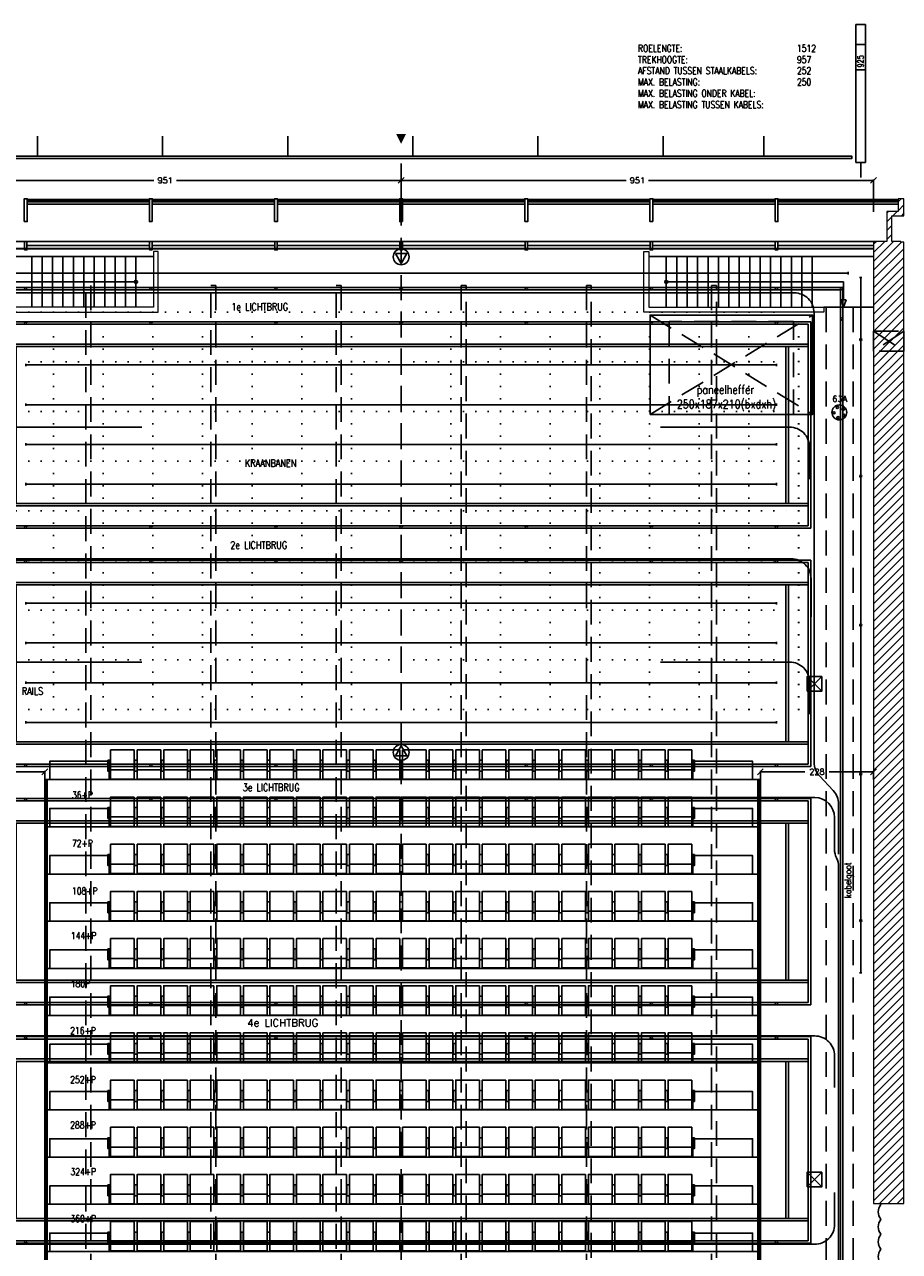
# Model space of a CAD drawing. Extents: x -70378 to 23841, y -23766 to 14658.
# Tile 10 of 11: x -7585 to 10036, y -10050 to 14658. Entities that reach past the tile are written whole.
import ezdxf
from ezdxf.enums import TextEntityAlignment as Align

# ---------------------------------------------------------------- set-up
doc = ezdxf.new("R2010")
doc.units = 0
doc.header["$LTSCALE"] = 1000
doc.header["$MEASUREMENT"] = 0
doc.header["$PDMODE"] = 3
doc.linetypes.add('DASHED', pattern=[0.75, 0.5, -0.25])
doc.linetypes.add('DOT', pattern=[0.25, 0, -0.25])
doc.layers.get('0').update_dxf_attribs({"linetype": 'CONTINUOUS'})
doc.layers.get('DEFPOINTS').update_dxf_attribs({"linetype": 'CONTINUOUS'})
for name, color, linetype in [('1_AFMETING', 7, 'CONTINUOUS'), ('1_ARCERING', 144, 'CONTINUOUS'), ('1_CONSTRUCTIE', 252, 'CONTINUOUS'), ('1_DEUREN', 7, 'CONTINUOUS'), ('1_GLAS', 165, 'CONTINUOUS'), ('1_HARTLIJN', 1, 'DASHED'), ('1_LIFTEN', 7, 'CONTINUOUS'), ('1_PEILMAAT', 7, 'CONTINUOUS'), ('1_RASTER', 7, 'DOT'), ('1_REFERENTIEPUNT', 7, 'CONTINUOUS'), ('1_STOELEN', 253, 'CONTINUOUS'), ('1_TEKST', 7, 'CONTINUOUS'), ('1_TRAPPEN', 7, 'CONTINUOUS'), ('1_TRIBUNE', 7, 'CONTINUOUS'), ('1_VLOERAANSLUITING_HORECA', 251, 'CONTINUOUS'), ('1_VLOERGOTEN', 3, 'DASHED'), ('4_KAPLIJST', 7, 'CONTINUOUS'), ('4_KRAANBANEN', 4, 'CONTINUOUS'), ('4_LICHTBRUGGEN_PL', 5, 'CONTINUOUS'), ('4_PIJPEINDE', 252, 'CONTINUOUS'), ('4_RAILS', 7, 'CONTINUOUS'), ('4_TREKKEN', 251, 'CONTINUOUS'), ('5_KRACHTSTROOM', 1, 'CONTINUOUS'), ('9_KADER', 7, 'CONTINUOUS'), ('TREKINFO', 7, 'CONTINUOUS')]:
    doc.layers.add(name, color=color, linetype=linetype)
for name, color, linetype, lineweight in [('1_MUREN', 2, 'CONTINUOUS', 18), ('4_KABELS', 7, 'CONTINUOUS', 25), ('4_ZIJTREKKEN', 7, 'CONTINUOUS', 25)]:
    doc.layers.add(name, color=color, linetype=linetype, lineweight=lineweight)
doc.styles.add('ROMANS', font='romans')
doc.dimstyles.new('ROMANS', dxfattribs={"dimtxt": 120, "dimasz": 120, "dimexe": 18, "dimexo": 6, "dimgap": 90, "dimtad": 0, "dimtih": 1, "dimtoh": 1, "dimdec": 0, "dimlfac": 0.1, "dimzin": 0, "dimdsep": 46, "dimtxsty": 'ROMANS', "dimblk1": 'OBLIQUE', "dimblk2": 'OBLIQUE', "dimsah": 1, "dimcen": 90, "dimdle": 10, "dimadec": 0, "dimazin": 0, "dimtfac": 1, "dimtdec": 4, "dimtix": 1, "dimtofl": 0, "dimtmove": 0, "dimatfit": 3, "dimldrblk": 'OBLIQUE', "dimfxl": 1, "dimtolj": 1, "dimtzin": 0, "dimarcsym": 0})

# ---------------------------------------------------------------- blocks, each defined once
blk = doc.blocks.new('referentiepunt')
at = {"layer": '1_REFERENTIEPUNT', "color": 2}
blk.add_lwpolyline([(66, -115), (-133, 0), (66, 115)], close=True, dxfattribs=at)
at = {"layer": '1_REFERENTIEPUNT', "color": 1}
blk.add_circle((0, 0), 160, dxfattribs=at)
blk = doc.blocks.new('VH24-014')
at = {"layer": '1_STOELEN', "flags": 128}
for points in [[(210, 291), (430, 291), (430, 241), (210, 241), (210, 291)], [(0, 236), (400, 236), (400, -240), (0, -240), (0, 236)], [(400, 236), (590, 236), (590, -240), (400, -240), (400, 236)], [(590, 236), (600, 236), (600, -240), (590, -240), (590, 236)], [(210, -245), (430, -245), (430, -295), (210, -295), (210, -245)]]:
    blk.add_lwpolyline(points, close=True, dxfattribs=at)
blk = doc.blocks.new('raster')
at = {"layer": '1_RASTER'}
for p, q in [((-8000, 0), (-8000, 8000)), ((-8000, 8000), (8000, 8000)), ((-7000, 0), (-7000, 8000)), ((-6000, 0), (-6000, 8000)), ((-5000, 0), (-5000, 8000)), ((-4000, 0), (-4000, 8000)), ((-3000, 0), (-3000, 8000)), ((-2000, 0), (-2000, 8000)), ((-1000, 0), (-1000, 8000)), ((0, 0), (0, 8000)), ((1000, 0), (1000, 8000)), ((2000, 0), (2000, 8000)), ((3000, 0), (3000, 8000)), ((4000, 0), (4000, 8000)), ((5000, 0), (5000, 8000)), ((6000, 0), (6000, 8000)), ((7000, 0), (7000, 8000)), ((7000, 0), (7000, 8000)), ((8000, 0), (8000, 8000)), ((8000, 0), (8000, 8000)), ((8010, 0), (8010, 8000)), ((-8000, 7000), (8000, 7000)), ((-8000, 6000), (8000, 6000)), ((-8000, 5000), (8000, 5000)), ((-8000, 4000), (8000, 4000)), ((-8000, 3000), (8000, 3000)), ((-8000, 2000), (8000, 2000)), ((-8000, 1000), (8000, 1000)), ((-8000, 0), (8000, 0))]:
    blk.add_line(p, q, dxfattribs=at)
blk = doc.blocks.new('_OBLIQUE')
at = {"color": 0, "linetype": 'ByBlock'}
blk.add_line((-0.5, -0.5), (0.5, 0.5), dxfattribs=at)
blk = doc.blocks.new('*D21')
at = {"layer": '1_AFMETING', "color": 0, "lineweight": -2}
for p, q in [((-9515, 11520), (-4980, 11520)), ((-9505, 11077), (-9505, 11538)), ((10, 11520), (-4525, 11520)), ((0, 10886), (0, 11538))]:
    blk.add_line(p, q, dxfattribs=at)
at = {"layer": 'DEFPOINTS', "color": 0}
for p in [(0, 11520), (-9505, 11071), (0, 10880)]:
    blk.add_point(p, dxfattribs=at)
at = {"layer": '1_AFMETING', "color": 0, "lineweight": -2, "xscale": 120, "yscale": 120, "zscale": 120, "rotation": 180}
blk.add_blockref('_OBLIQUE', (-9505, 11520), dxfattribs=at)
at = {"layer": '1_AFMETING', "color": 0, "lineweight": -2, "xscale": 120, "yscale": 120, "zscale": 120}
blk.add_blockref('_OBLIQUE', (0, 11520), dxfattribs=at)
at = {"layer": '1_AFMETING', "color": 0, "insert": (-4752, 11520), "char_height": 120, "attachment_point": 5, "style": 'ROMANS'}
blk.add_mtext('\\A1;951', dxfattribs=at)
blk = doc.blocks.new('KRACHT')
at = {"layer": '5_KRACHTSTROOM'}
for centre, radius in [((0, 0), 150), ((-108, -8), 22.5), ((-41, 101), 22.5), ((83, 70), 22.5), ((-26, -105), 22.5), ((92, -57), 22.5)]:
    blk.add_circle(centre, radius, dxfattribs=at)
at = {"layer": '5_KRACHTSTROOM', "color": 7, "style": 'ROMANS'}
blk.add_attdef('VERMOGEN', text='', height=120, dxfattribs=at).set_placement((8, 272), align=Align.MIDDLE_CENTER)
blk = doc.blocks.new('*D22')
at = {"color": 0, "lineweight": -2}
for p, q in [((-10, 11520), (4530, 11520)), ((0, 10886), (0, 11538)), ((9525, 11520), (4985, 11520)), ((9515, 10886), (9515, 11538))]:
    blk.add_line(p, q, dxfattribs=at)
at = {"layer": 'DEFPOINTS', "color": 0}
for p in [(9515, 11520), (0, 10880), (9515, 10880)]:
    blk.add_point(p, dxfattribs=at)
at = {"color": 0, "lineweight": -2, "xscale": 120, "yscale": 120, "zscale": 120, "rotation": 180}
blk.add_blockref('_OBLIQUE', (0, 11520), dxfattribs=at)
at = {"color": 0, "lineweight": -2, "xscale": 120, "yscale": 120, "zscale": 120}
blk.add_blockref('_OBLIQUE', (9515, 11520), dxfattribs=at)
at = {"color": 0, "insert": (4758, 11520), "char_height": 120, "attachment_point": 5, "style": 'ROMANS'}
blk.add_mtext('\\A1;951', dxfattribs=at)
blk = doc.blocks.new('*D23')
at = {"color": 0, "lineweight": -2}
for p, q in [((-9515, -389), (-8585, -389)), ((-9505, -543), (-9505, -371)), ((-7167, -389), (-8097, -389)), ((-7177, -543), (-7177, -371))]:
    blk.add_line(p, q, dxfattribs=at)
at = {"layer": 'DEFPOINTS', "color": 0}
for p in [(-9505, -389), (-9505, -549), (-7177, -549)]:
    blk.add_point(p, dxfattribs=at)
at = {"color": 0, "lineweight": -2, "xscale": 120, "yscale": 120, "zscale": 120, "rotation": 180}
blk.add_blockref('_OBLIQUE', (-9505, -389), dxfattribs=at)
at = {"color": 0, "lineweight": -2, "xscale": 120, "yscale": 120, "zscale": 120}
blk.add_blockref('_OBLIQUE', (-7177, -389), dxfattribs=at)
at = {"color": 0, "insert": (-8341, -389), "char_height": 120, "attachment_point": 5, "style": 'ROMANS'}
blk.add_mtext('\\A1;233', dxfattribs=at)
blk = doc.blocks.new('*D24')
at = {"color": 0, "lineweight": -2}
for p, q in [((7224, -389), (8130, -389)), ((7234, -543), (7234, -371)), ((9525, -389), (8619, -389)), ((9515, -543), (9515, -371))]:
    blk.add_line(p, q, dxfattribs=at)
at = {"layer": 'DEFPOINTS', "color": 0}
for p in [(9515, -389), (7234, -549), (9515, -549)]:
    blk.add_point(p, dxfattribs=at)
at = {"color": 0, "lineweight": -2, "xscale": 120, "yscale": 120, "zscale": 120, "rotation": 180}
blk.add_blockref('_OBLIQUE', (7234, -389), dxfattribs=at)
at = {"color": 0, "lineweight": -2, "xscale": 120, "yscale": 120, "zscale": 120}
blk.add_blockref('_OBLIQUE', (9515, -389), dxfattribs=at)
at = {"color": 0, "insert": (8375, -389), "char_height": 120, "attachment_point": 5, "style": 'ROMANS'}
blk.add_mtext('\\A1;228', dxfattribs=at)
blk = doc.blocks.new('brugdeel')
at = {"layer": '4_LICHTBRUGGEN_PL'}
for p, q in [((-8248, 4157), (8248, 4157)), ((-8248, 4157), (-8248, 0)), ((-8200, 4108), (8200, 4108)), ((-8200, 4108), (-8200, 48)), ((8200, 4108), (8200, 48)), ((8248, 4157), (8248, 0)), ((-8200, 3707), (8200, 3707)), ((-8200, 3658), (8200, 3658)), ((-7798, 3658), (-7798, 498)), ((-7750, 3658), (-7750, 498)), ((7750, 3658), (7750, 498)), ((7798, 3658), (7798, 498)), ((-8200, 498), (8200, 498)), ((-8200, 450), (8200, 450)), ((-8248, 0), (8248, 0)), ((-8200, 48), (8200, 48))]:
    blk.add_line(p, q, dxfattribs=at)
for centre in [(-7560, 4132), (-5040, 4132), (-2520, 4132), (0, 4132), (2520, 4132), (5040, 4132), (7560, 4132), (-7560, 24), (-5040, 24), (-2520, 24), (0, 24), (2520, 24), (5040, 24), (7560, 24)]:
    blk.add_circle(centre, 24.1, dxfattribs=at)
blk = doc.blocks.new('PIJPEINDE')
at = {"layer": '4_PIJPEINDE'}
for p, q in [((0, 0), (-400, 0)), ((0, -25), (0, 25))]:
    blk.add_line(p, q, dxfattribs=at)
blk = doc.blocks.new('trekinfo')
at = {"style": 'ROMANS', "width": 0.8}
for tag, p in [('ROELENGTE', (3359, 1313)), ('AFSTAND', (3359, 860)), ('TREKHOOGTE', (3359, 1086)), ('BELMAX', (3359, 633)), ('BELMAX-ONDER', (3359, 406)), ('BELMAX-TUS', (3359, 180))]:
    blk.add_attdef(tag, p, '', height=140, dxfattribs=at)
at = {"layer": 'TREKINFO', "style": 'ROMANS', "width": 0.8}
for s, p in [('ROELENGTE:', (158, 1313)), ('AFSTAND TUSSEN STAALKABELS:', (158, 860)), ('TREKHOOGTE:', (158, 1086)), ('MAX. BELASTING:', (158, 633)), ('MAX. BELASTING ONDER KABEL:', (158, 406)), ('MAX. BELASTING TUSSEN KABELS:', (158, 180))]:
    blk.add_text(s, height=140, dxfattribs=at).set_placement(p)
blk = doc.blocks.new('KAPLIJST-RECHTS')
at = {"layer": '4_KAPLIJST', "linetype": 'Continuous'}
for p, q in [((0, 0), (300, 0)), ((300, -100), (300, 100)), ((2170, 100), (2170, -100)), ((2680, 100), (2680, -100)), ((3080, 100), (3080, -100)), ((300, -100), (3080, -100)), ((300, -100), (3080, -100))]:
    blk.add_line(p, q, dxfattribs=at)
at = {"color": 10, "style": 'ROMANS', "text_generation_flag": 6, "width": 0.7}
for tag, p in [('INHOUD', (347, 1)), ('AFSTAND', (2213, 1)), ('TREKNUMMER', (2703, 1))]:
    blk.add_attdef(tag, text='', height=120, rotation=180, dxfattribs=at).set_placement(p, align=Align.MIDDLE_LEFT)

msp = doc.modelspace()

# ---------------------------------------------------------------- hatches: boundary and pattern name
at = {"layer": '1_ARCERING'}
h = msp.add_hatch(dxfattribs=at)
h.set_pattern_fill('ANSI31', color=256, scale=1000, style=0)
h.set_pattern_definition([(45, (-61037.18, -18415.53), (-88.38835, 88.38835), [])])
h.paths.add_polyline_path([(9882, 10287), (9882, 10807.2), (10125, 10807.2), (10125, 11149), (10006.9, 11149), (10006.9, 10891), (9782, 10891), (9782, 10290), (9515, 10290), (9515, -9086), (10125, -9086), (10125, 10271.8), (10065, 10271.8), (10065, 10287)])

# ---------------------------------------------------------------- linework, layer by layer
at = {"layer": '1_CONSTRUCTIE'}
for points in [[(-7589, 10690), (-7531, 10690), (-7531, 11149), (-7589, 11149)], [(-5011, 10690), (-5069, 10690), (-5069, 11149), (-5011, 11149)], [(-2549, 10690), (-2491, 10690), (-2491, 11149), (-2549, 11149)], [(29, 10690), (-29, 10690), (-29, 11149), (29, 11149)], [(2491, 10690), (2549, 10690), (2549, 11149), (2491, 11149)], [(5069, 10690), (5011, 10690), (5011, 11149), (5069, 11149)], [(7531, 10690), (7589, 10690), (7589, 11149), (7531, 11149)], [(-7535, 10290), (-7585, 10290), (-7585, 10150), (-7565, 10150), (-7565, 10139), (-7585, 10139), (-7585, 10120), (-7535, 10120), (-7535, 10139), (-7555, 10139), (-7555, 10150), (-7535, 10150)], [(-5015, 10290), (-5065, 10290), (-5065, 10150), (-5045, 10150), (-5045, 10139), (-5065, 10139), (-5065, 10120), (-5015, 10120), (-5015, 10139), (-5035, 10139), (-5035, 10150), (-5015, 10150)], [(-2495, 10290), (-2545, 10290), (-2545, 10150), (-2525, 10150), (-2525, 10139), (-2545, 10139), (-2545, 10120), (-2495, 10120), (-2495, 10139), (-2515, 10139), (-2515, 10150), (-2495, 10150)], [(25, 10290), (-25, 10290), (-25, 10150), (-5, 10150), (-5, 10139), (-25, 10139), (-25, 10120), (25, 10120), (25, 10139), (5, 10139), (5, 10150), (25, 10150)], [(2545, 10290), (2495, 10290), (2495, 10150), (2515, 10150), (2515, 10139), (2495, 10139), (2495, 10120), (2545, 10120), (2545, 10139), (2525, 10139), (2525, 10150), (2545, 10150)], [(5065, 10290), (5015, 10290), (5015, 10150), (5035, 10150), (5035, 10139), (5015, 10139), (5015, 10120), (5065, 10120), (5065, 10139), (5045, 10139), (5045, 10150), (5065, 10150)], [(7585, 10290), (7535, 10290), (7535, 10150), (7555, 10150), (7555, 10139), (7535, 10139), (7535, 10120), (7585, 10120), (7585, 10139), (7565, 10139), (7565, 10150), (7585, 10150)]]:
    msp.add_lwpolyline(points, close=True, dxfattribs=at)
for points in [[(-7531, 11037.5), (-5069, 11037.5)], [(-2549, 11037.5), (-5011, 11037.5)], [(-2491, 11037.5), (-29, 11037.5)], [(2491, 11037.5), (29, 11037.5)], [(2549, 11037.5), (5011, 11037.5)], [(7531, 11037.5), (5069, 11037.5)], [(10006.9, 11037.5), (7589, 11037.5)], [(-9455, 10290), (9515, 10290)], [(-7535, 10210), (-5065, 10210)], [(-5015, 10210), (-2545, 10210)], [(-2495, 10210), (-25, 10210)], [(25, 10210), (2495, 10210)], [(2545, 10210), (5015, 10210)], [(5065, 10210), (7535, 10210)], [(7585, 10210), (9515, 10210)]]:
    msp.add_lwpolyline(points, dxfattribs=at)
at = {"layer": '1_DEUREN'}
msp.add_lwpolyline([(9610.2, -14672, -0.180416), (9659.6, -14504.4, -0.3333333), (9659.6, -14204.4, -0.3333333), (9659.6, -13904.4, -0.3333333), (9659.6, -13604.4, -0.3333333), (9659.6, -13304.4, -0.3333333), (9659.6, -13004.4, -0.3333333), (9659.6, -12704.4, -0.3333333), (9659.6, -12404.4, -0.3333333), (9659.6, -12104.4, -0.3333333), (9659.6, -11804.4, -0.3333333), (9659.6, -11504.4, -0.3333333), (9659.6, -11204.4, -0.3333333), (9659.6, -10904.4, -0.3333333), (9659.6, -10604.4, -0.3333333), (9659.6, -10304.4, -0.3333333), (9659.6, -10004.4, -0.3333333), (9659.6, -9704.4, -0.3333333), (9659.6, -9404.4, -0.3333333), (9659.6, -9104.4, -0.022284), (9647, -9086)], format="xyb", dxfattribs=at)
at = {"layer": '1_GLAS'}
for p, q in [((-7531, 11132.5), (-5069, 11132.5)), ((-5069, 11122.5), (-7531, 11122.5)), ((-2549, 11132.5), (-5011, 11132.5)), ((-5011, 11122.5), (-2549, 11122.5)), ((-2491, 11132.5), (-29, 11132.5)), ((-29, 11122.5), (-2491, 11122.5)), ((2491, 11132.5), (29, 11132.5)), ((29, 11122.5), (2491, 11122.5)), ((2549, 11132.5), (5011, 11132.5)), ((5011, 11122.5), (2549, 11122.5)), ((7531, 11132.5), (5069, 11132.5)), ((5069, 11122.5), (7531, 11122.5)), ((10006.9, 11132.5), (7589, 11132.5)), ((7589, 11122.5), (10006.9, 11122.5)), ((-5069, 11100.5), (-7531, 11100.5)), ((-7531, 11090.5), (-5069, 11090.5)), ((-5011, 11100.5), (-2549, 11100.5)), ((-2549, 11090.5), (-5011, 11090.5)), ((-29, 11100.5), (-2491, 11100.5)), ((-2491, 11090.5), (-29, 11090.5)), ((29, 11100.5), (2491, 11100.5)), ((2491, 11090.5), (29, 11090.5)), ((5011, 11100.5), (2549, 11100.5)), ((2549, 11090.5), (5011, 11090.5)), ((5069, 11100.5), (7531, 11100.5)), ((7531, 11090.5), (5069, 11090.5)), ((7589, 11100.5), (10006.9, 11100.5)), ((10006.9, 11090.5), (7589, 11090.5))]:
    msp.add_line(p, q, dxfattribs=at)
for points in [[(-9475, 10150), (-7565, 10150), (-7565, 10139), (-9475, 10139)], [(-5045, 10150), (-7555, 10150), (-7555, 10139), (-5045, 10139)], [(-5035, 10150), (-2525, 10150), (-2525, 10139), (-5035, 10139)], [(-5, 10150), (-2515, 10150), (-2515, 10139), (-5, 10139)], [(5, 10150), (2515, 10150), (2515, 10139), (5, 10139)], [(5035, 10150), (2525, 10150), (2525, 10139), (5035, 10139)], [(5045, 10150), (7555, 10150), (7555, 10139), (5045, 10139)], [(9515, 10150), (7565, 10150), (7565, 10139), (9515, 10139)]]:
    msp.add_lwpolyline(points, close=True, dxfattribs=at)
at = {"layer": '1_HARTLIJN', "color": 1}
msp.add_line((0, 11859.7), (0, -21173.1), dxfattribs=at)
at = {"layer": '1_HARTLIJN', "linetype": 'Continuous'}
msp.add_lwpolyline([(0, 12254.4, 0, 200, 0), (0, 12454.4, 200, 200, 0)], format="xyseb", dxfattribs=at)
at = {"layer": '1_LIFTEN', "linetype": 'DASHED'}
for points in [[(5015, 8806), (8285, 6806)], [(5015, 6806), (8285, 8806)]]:
    msp.add_lwpolyline(points, dxfattribs=at)
at = {"layer": '1_LIFTEN', "linetype": 'Continuous'}
msp.add_lwpolyline([(5015, 6806), (8285, 6806), (8285, 8806), (5015, 8806)], close=True, dxfattribs=at)
at = {"layer": '1_LIFTEN', "linetype": 'DASHED'}
msp.add_lwpolyline([(5400, 6806), (7900, 6806), (7900, 8676), (5400, 8676)], close=True, dxfattribs=at)
at = {"layer": '1_MUREN'}
for points in [[(9882, 10287), (9882, 10807.2), (10125, 10807.2), (10125, 11149), (10006.9, 11149), (10006.9, 10891), (9782, 10891), (9782, 10290), (9515, 10290), (9515, -9086), (10125, -9086), (10125, 10271.8), (10065, 10271.8), (10065, 10287)], [(-8515, 8866), (-4890, 8866), (-4890, 10085), (-4990, 10085), (-4990, 8966), (-8515, 8966)], [(8515, 8866), (4890, 8866), (4890, 10085), (4990, 10085), (4990, 8966), (8515, 8966)]]:
    msp.add_lwpolyline(points, close=True, dxfattribs=at)
at = {"layer": '1_TRAPPEN'}
for p, q in [((-9505, 9985), (-4990, 9985)), ((-7440, 9985), (-7440, 8966)), ((-7230, 9985), (-7230, 8966)), ((-7020, 9985), (-7020, 8966)), ((-6810, 9985), (-6810, 8966)), ((-6600, 9985), (-6600, 8966)), ((-6390, 9985), (-6390, 8966)), ((-6180, 9985), (-6180, 8966)), ((-5970, 9985), (-5970, 8966)), ((-5760, 9985), (-5760, 8966)), ((-5550, 9985), (-5550, 8966)), ((-5340, 9985), (-5340, 8966)), ((9515, 9985), (4990, 9985)), ((5340, 9985), (5340, 8966)), ((5550, 9985), (5550, 8966)), ((5760, 9985), (5760, 8966)), ((5970, 9985), (5970, 8966)), ((6180, 9985), (6180, 8966)), ((6390, 9985), (6390, 8966)), ((6600, 9985), (6600, 8966)), ((6810, 9985), (6810, 8966)), ((7020, 9985), (7020, 8966)), ((7230, 9985), (7230, 8966)), ((7440, 9985), (7440, 8966)), ((7650, 9985), (7650, 8966)), ((7860, 9985), (7860, 8966)), ((8070, 9985), (8070, 8966)), ((8280, 9985), (8280, 8966)), ((8515, 8966), (9515, 8966))]:
    msp.add_line(p, q, dxfattribs=at)
for points in [[(-5340, 9475.5), (-8911.5, 9475.5)], [(5340, 9475.5), (8911.5, 9475.5)], [(8911.5, 9116), (8911.5, 9475.5)]]:
    msp.add_lwpolyline(points, dxfattribs=at)
msp.add_lwpolyline([(8961.5, 9116), (8911.5, 8966), (8861.5, 9116)], close=True, dxfattribs=at)
for centre in [(-5340, 9475.5), (5340, 9475.5)]:
    msp.add_circle(centre, 30, dxfattribs=at)
at = {"layer": '1_TRIBUNE'}
for points in [[(-7077, -549), (-5877, -549), (-5877, -179), (-7077, -179)], [(7077, -549), (5877, -549), (5877, -179), (7077, -179)], [(-7177, -1499), (7234, -1499), (7234, -549), (-7177, -549)], [(-7077, -1499), (-5877, -1499), (-5877, -1129), (-7077, -1129)], [(7077, -1499), (5877, -1499), (5877, -1129), (7077, -1129)], [(-7177, -2449), (7234, -2449), (7234, -1499), (-7177, -1499)], [(-7077, -2449), (-5877, -2449), (-5877, -2079), (-7077, -2079)], [(7077, -2449), (5877, -2449), (5877, -2079), (7077, -2079)], [(-7177, -3399), (7234, -3399), (7234, -2449), (-7177, -2449)], [(-7077, -3399), (-5877, -3399), (-5877, -3029), (-7077, -3029)], [(7077, -3399), (5877, -3399), (5877, -3029), (7077, -3029)], [(-7177, -4349), (7234, -4349), (7234, -3399), (-7177, -3399)], [(-7077, -4349), (-5877, -4349), (-5877, -3979), (-7077, -3979)], [(7077, -4349), (5877, -4349), (5877, -3979), (7077, -3979)], [(-7177, -5299), (7234, -5299), (7234, -4349), (-7177, -4349)], [(-7077, -5299), (-5877, -5299), (-5877, -4929), (-7077, -4929)], [(7077, -5299), (5877, -5299), (5877, -4929), (7077, -4929)], [(-7177, -6249), (7234, -6249), (7234, -5299), (-7177, -5299)], [(-7077, -6249), (-5877, -6249), (-5877, -5879), (-7077, -5879)], [(7077, -6249), (5877, -6249), (5877, -5879), (7077, -5879)], [(-7177, -7199), (7234, -7199), (7234, -6249), (-7177, -6249)], [(-7077, -7199), (-5877, -7199), (-5877, -6829), (-7077, -6829)], [(7077, -7199), (5877, -7199), (5877, -6829), (7077, -6829)], [(-7177, -8149), (7234, -8149), (7234, -7199), (-7177, -7199)], [(-7077, -8149), (-5877, -8149), (-5877, -7779), (-7077, -7779)], [(7077, -8149), (5877, -8149), (5877, -7779), (7077, -7779)], [(-7177, -9099), (7234, -9099), (7234, -8149), (-7177, -8149)], [(-7077, -9099), (-5877, -9099), (-5877, -8729), (-7077, -8729)], [(7077, -9099), (5877, -9099), (5877, -8729), (7077, -8729)], [(-7177, -10049), (7234, -10049), (7234, -9099), (-7177, -9099)], [(-7077, -10049), (-5877, -10049), (-5877, -9679), (-7077, -9679)], [(7077, -10049), (5877, -10049), (5877, -9679), (7077, -9679)], [(-7177, -10999), (7234, -10999), (7234, -10049), (-7177, -10049)]]:
    msp.add_lwpolyline(points, close=True, dxfattribs=at)
at = {"layer": '1_TRIBUNE', "color": 251, "linetype": 'Continuous'}
for points in [[(-7127, -549), (-7127, -16319), (-7157, -16319), (-7157, -549)], [(7184, -549), (7184, -16319), (7214, -16319), (7214, -549)]]:
    msp.add_lwpolyline(points, close=True, dxfattribs=at)
at = {"layer": '1_VLOERAANSLUITING_HORECA'}
for p, q in [((8177, 1526), (8472, 1526)), ((8177, 1526), (8472, 1231)), ((8472, 1526), (8177, 1231)), ((8177, 1231), (8472, 1231)), ((8177, -8454), (8472, -8749)), ((8472, -8454), (8177, -8749))]:
    msp.add_line(p, q, dxfattribs=at)
for points in [[(8177, 1231), (8472, 1231), (8472, 1526), (8177, 1526)], [(8177, -8749), (8472, -8749), (8472, -8454), (8177, -8454)]]:
    msp.add_lwpolyline(points, close=True, dxfattribs=at)
at = {"layer": '1_VLOERGOTEN'}
for p, q in [((8560, 8966), (8560, -17595)), ((9105, 8966), (9105, -17595))]:
    msp.add_line(p, q, dxfattribs=at)
msp.add_lwpolyline([(10125, 8080), (9515, 8080), (9515, 8480), (10125, 8480)], close=True, dxfattribs=at)
msp.add_lwpolyline([(9515, 8480), (10125, 8080), (10125, 8480), (9515, 8080)], dxfattribs=at)
at = {"layer": '4_KABELS'}
for p, q in [((-7325, 12009.8), (-7325, 12409.8)), ((-4805, 12009.8), (-4805, 12409.8)), ((-2285, 12009.8), (-2285, 12409.8)), ((235, 12009.8), (235, 12409.8)), ((2755, 12009.8), (2755, 12409.8)), ((5275, 12009.8), (5275, 12409.8)), ((7305, 12009.8), (7305, 12409.8))]:
    msp.add_line(p, q, dxfattribs=at)
at = {"layer": '4_KAPLIJST'}
msp.add_line((9155, 11877.8), (9155, 14657.7), dxfattribs=at)
at = {"layer": '4_KRAANBANEN', "linetype": 'DASHED'}
for p, q in [((-6350, -15245.5), (-6350, 9404.1)), ((-6250, 9404.1), (-6250, -15245.5))]:
    msp.add_line(p, q, dxfattribs=at)
for points in [[(-3830, 9404.1), (-3730, 9404.1), (-3730, -15245.5), (-3830, -15245.5)], [(-1210, 9404.1), (-1210, -15245.5), (-1310, -15245.5), (-1310, 9404.1)], [(1310, -13175.9), (1310, 9404.1), (1210, 9404.1), (1210, -13175.9)], [(3730, -13175.9), (3830, -13175.9), (3830, 9404.1), (3730, 9404.1)], [(6250, 9404.1), (6250, -13175.9), (6350, -13175.9), (6350, 9404.1)]]:
    msp.add_lwpolyline(points, close=True, dxfattribs=at)
at = {"layer": '4_KRAANBANEN', "color": 7}
for points in [[(-3730, 5686.9, 0, 100, 0), (-3590, 5686.9, 0, 0, 0), (-1450, 5686.9, 100, 0, 0), (-1310, 5686.9, 0, 0, 0)], [(-8224.1, 1095, 0, 100, 0), (-8084.1, 1095, 0, 0, 0), (-6982.6, 1095, 0, 0, 0)]]:
    msp.add_lwpolyline(points, format="xyseb", dxfattribs=at)
at = {"layer": '4_LICHTBRUGGEN_PL'}
msp.add_lwpolyline([(-8200, -10571.2), (-8200, -15205.5), (-8940, -15205.5), (-8940, 9362), (8896.6, 9362), (8896.6, -15205.5), (8200, -15205.5), (8200, -10571.2)], close=True, dxfattribs=at)
msp.add_lwpolyline([(-8890, -15205.5), (-8890, 9313.7), (8848.3, 9313.7), (8848.3, -15205.5)], dxfattribs=at)
at = {"layer": '4_LICHTBRUGGEN_PL', "color": 5}
for centre in [(-7560, 9337.8), (-5040, 9337.8), (-2520, 9337.8), (0, 9337.8), (2520, 9337.8), (5040, 9337.8), (7560, 9337.8), (8872.4, 9337.8), (8872.4, 8730)]:
    msp.add_circle(centre, 24.1, dxfattribs=at)
at = {"layer": '4_RAILS'}
for p, q in [((25, -910), (8328.3, -910)), ((8728.3, -1951.3), (8728.3, -1310)), ((8808.3, -2300), (8808.3, -15205.5))]:
    msp.add_line(p, q, dxfattribs=at)
for points in [[(8808.3, -2050), (8808.3, -1043.1, 0.1901782), (8700.5, -769.9), (8422.8, -472.8, -0.1901782), (8315, -199.7), (8315, 8855, 0.4142136), (7915, 9255), (-7915, 9255, 0.4142136), (-8315, 8855), (-8315, -199.7, -0.1901782), (-8422.8, -472.8), (-8700.5, -769.9, 0.1901782), (-8808.3, -1043.1), (-8808.3, -2050)], [(-5225, 6550), (-7824.1, 6550, 0.4142136), (-8224.1, 6150), (-8224.1, 5500)], [(5225, 6550), (7824.1, 6550, -0.4142136), (8224.1, 6150), (8224.1, 5500)], [(8255, 2730), (8255, 3500, 0.4142136), (7855, 3900), (-7855, 3900, 0.4142136), (-8255, 3500), (-8255, 2730)], [(-5225, 1820), (-7824.1, 1820, 0.4142136), (-8224.1, 1420), (-8224.1, 770)], [(5225, 1820), (7824.1, 1820, -0.4142136), (8224.1, 1420), (8224.1, 770)], [(8728.3, -6751.3), (8728.3, -6110, 0.4142136), (8328.3, -5710), (-8328.3, -5710, 0.4142136), (-8728.3, -6110), (-8728.3, -6751.3)], [(-8728.3, -8864.7), (-8728.3, -9506, 0.4142136), (-8328.3, -9906), (8328.3, -9906, 0.4142136), (8728.3, -9506), (8728.3, -8864.7)]]:
    msp.add_lwpolyline(points, format="xyb", dxfattribs=at)
for centre, start, end in [((8328.3, -1310), 0, 90), ((9128.3, -1951.3), 180, 205.84193), ((8408.3, -2300), 0, 25.84193)]:
    msp.add_arc(centre, 400, start, end, dxfattribs=at)
at = {"layer": '4_TREKKEN'}
for p, q in [((9000, 9650), (-9000, 9650)), ((9255, -4438), (9255, 9562)), ((7560, 7802), (-7560, 7802)), ((7560, 7002), (-7560, 7002)), ((7560, 6202), (-7560, 6202)), ((7560, 5402), (-7560, 5402)), ((7560, 3003.7), (-7560, 3003.7)), ((7560, 2203.7), (-7560, 2203.7)), ((7560, 1403.7), (-7560, 1403.7)), ((7560, 603.7), (-7560, 603.7))]:
    msp.add_line(p, q, dxfattribs=at)
for centre in [(9255, 8312), (9255, 5562), (9255, 2562), (9255, -438), (9255, -3388)]:
    msp.add_circle(centre, 20, dxfattribs=at)
at = {"layer": '4_ZIJTREKKEN'}
msp.add_lwpolyline([(-9000, 12009.8), (9075, 12009.8), (9075, 11959.8), (-9000, 11959.8)], close=True, dxfattribs=at)

# ---------------------------------------------------------------- block references
for p in [(9000, 9650), (7560, 7802), (7560, 7002), (7560, 6202), (7560, 5402), (7560, 3003.7), (7560, 2203.7), (7560, 1403.7), (7560, 603.7)]:
    msp.add_blockref('PIJPEINDE', p)
for name, p, rotation in [('PIJPEINDE', (9255, 9562), 90), ('VH24-014', (-5610, 51), 270), ('VH24-014', (-5074, 51), 270), ('VH24-014', (-4540, 51), 270), ('VH24-014', (-4006, 51), 270), ('VH24-014', (-3472, 51), 270), ('VH24-014', (-2936, 51), 270), ('VH24-014', (-2402, 51), 270), ('VH24-014', (-1868, 51), 270), ('VH24-014', (-1334, 51), 270), ('VH24-014', (-798, 51), 270), ('VH24-014', (-264, 51), 270), ('VH24-014', (270, 51), 270), ('VH24-014', (804, 51), 270), ('VH24-014', (1340, 51), 270), ('VH24-014', (1874, 51), 270), ('VH24-014', (2408, 51), 270), ('VH24-014', (2942, 51), 270), ('VH24-014', (3478, 51), 270), ('VH24-014', (4012, 51), 270), ('VH24-014', (4546, 51), 270), ('VH24-014', (5080, 51), 270), ('VH24-014', (5616, 51), 270), ('VH24-014', (-5610, -899), 270), ('VH24-014', (-5074, -899), 270), ('VH24-014', (-4540, -899), 270), ('VH24-014', (-4006, -899), 270), ('VH24-014', (-3472, -899), 270), ('VH24-014', (-2936, -899), 270), ('VH24-014', (-2402, -899), 270), ('VH24-014', (-1868, -899), 270), ('VH24-014', (-1334, -899), 270), ('VH24-014', (-798, -899), 270), ('VH24-014', (-264, -899), 270), ('VH24-014', (270, -899), 270), ('VH24-014', (804, -899), 270), ('VH24-014', (1340, -899), 270), ('VH24-014', (1874, -899), 270), ('VH24-014', (2408, -899), 270), ('VH24-014', (2942, -899), 270), ('VH24-014', (3478, -899), 270), ('VH24-014', (4012, -899), 270), ('VH24-014', (4546, -899), 270), ('VH24-014', (5080, -899), 270), ('VH24-014', (5616, -899), 270), ('VH24-014', (-5610, -1849), 270), ('VH24-014', (-5074, -1849), 270), ('VH24-014', (-4540, -1849), 270), ('VH24-014', (-4006, -1849), 270), ('VH24-014', (-3472, -1849), 270), ('VH24-014', (-2936, -1849), 270), ('VH24-014', (-2402, -1849), 270), ('VH24-014', (-1868, -1849), 270), ('VH24-014', (-1334, -1849), 270), ('VH24-014', (-798, -1849), 270), ('VH24-014', (-264, -1849), 270), ('VH24-014', (270, -1849), 270), ('VH24-014', (804, -1849), 270), ('VH24-014', (1340, -1849), 270), ('VH24-014', (1874, -1849), 270), ('VH24-014', (2408, -1849), 270), ('VH24-014', (2942, -1849), 270), ('VH24-014', (3478, -1849), 270), ('VH24-014', (4012, -1849), 270), ('VH24-014', (4546, -1849), 270), ('VH24-014', (5080, -1849), 270), ('VH24-014', (5616, -1849), 270), ('VH24-014', (-5610, -2799), 270), ('VH24-014', (-5610, -2799), 270), ('VH24-014', (-5074, -2799), 270), ('VH24-014', (-5074, -2799), 270), ('VH24-014', (-4540, -2799), 270), ('VH24-014', (-4540, -2799), 270), ('VH24-014', (-4006, -2799), 270), ('VH24-014', (-4006, -2799), 270), ('VH24-014', (-3472, -2799), 270), ('VH24-014', (-3472, -2799), 270), ('VH24-014', (-2936, -2799), 270), ('VH24-014', (-2936, -2799), 270), ('VH24-014', (-2402, -2799), 270), ('VH24-014', (-2402, -2799), 270), ('VH24-014', (-1868, -2799), 270), ('VH24-014', (-1868, -2799), 270), ('VH24-014', (-1334, -2799), 270), ('VH24-014', (-1334, -2799), 270), ('VH24-014', (-798, -2799), 270), ('VH24-014', (-798, -2799), 270), ('VH24-014', (-264, -2799), 270), ('VH24-014', (-264, -2799), 270), ('VH24-014', (270, -2799), 270), ('VH24-014', (270, -2799), 270), ('VH24-014', (804, -2799), 270), ('VH24-014', (804, -2799), 270), ('VH24-014', (1340, -2799), 270), ('VH24-014', (1340, -2799), 270), ('VH24-014', (1874, -2799), 270), ('VH24-014', (1874, -2799), 270), ('VH24-014', (2408, -2799), 270), ('VH24-014', (2408, -2799), 270), ('VH24-014', (2942, -2799), 270), ('VH24-014', (2942, -2799), 270), ('VH24-014', (3478, -2799), 270), ('VH24-014', (3478, -2799), 270), ('VH24-014', (4012, -2799), 270), ('VH24-014', (4012, -2799), 270), ('VH24-014', (4546, -2799), 270), ('VH24-014', (4546, -2799), 270), ('VH24-014', (5080, -2799), 270), ('VH24-014', (5080, -2799), 270), ('VH24-014', (5616, -2799), 270), ('VH24-014', (5616, -2799), 270), ('VH24-014', (-5610, -3749), 270), ('VH24-014', (-5074, -3749), 270), ('VH24-014', (-4540, -3749), 270), ('VH24-014', (-4006, -3749), 270), ('VH24-014', (-3472, -3749), 270), ('VH24-014', (-2936, -3749), 270), ('VH24-014', (-2402, -3749), 270), ('VH24-014', (-1868, -3749), 270), ('VH24-014', (-1334, -3749), 270), ('VH24-014', (-798, -3749), 270), ('VH24-014', (-264, -3749), 270), ('VH24-014', (270, -3749), 270), ('VH24-014', (804, -3749), 270), ('VH24-014', (1340, -3749), 270), ('VH24-014', (1874, -3749), 270), ('VH24-014', (2408, -3749), 270), ('VH24-014', (2942, -3749), 270), ('VH24-014', (3478, -3749), 270), ('VH24-014', (4012, -3749), 270), ('VH24-014', (4546, -3749), 270), ('VH24-014', (5080, -3749), 270), ('VH24-014', (5616, -3749), 270), ('VH24-014', (-5610, -4699), 270), ('VH24-014', (-5074, -4699), 270), ('VH24-014', (-4540, -4699), 270), ('VH24-014', (-4006, -4699), 270), ('VH24-014', (-3472, -4699), 270), ('VH24-014', (-2936, -4699), 270), ('VH24-014', (-2402, -4699), 270), ('VH24-014', (-1868, -4699), 270), ('VH24-014', (-1334, -4699), 270), ('VH24-014', (-798, -4699), 270), ('VH24-014', (-264, -4699), 270), ('VH24-014', (270, -4699), 270), ('VH24-014', (804, -4699), 270), ('VH24-014', (1340, -4699), 270), ('VH24-014', (1874, -4699), 270), ('VH24-014', (2408, -4699), 270), ('VH24-014', (2942, -4699), 270), ('VH24-014', (3478, -4699), 270), ('VH24-014', (4012, -4699), 270), ('VH24-014', (4546, -4699), 270), ('VH24-014', (5080, -4699), 270), ('VH24-014', (5616, -4699), 270), ('VH24-014', (-5610, -5649), 270), ('VH24-014', (-5074, -5649), 270), ('VH24-014', (-4540, -5649), 270), ('VH24-014', (-4006, -5649), 270), ('VH24-014', (-3472, -5649), 270), ('VH24-014', (-2936, -5649), 270), ('VH24-014', (-2402, -5649), 270), ('VH24-014', (-1868, -5649), 270), ('VH24-014', (-1334, -5649), 270), ('VH24-014', (-798, -5649), 270), ('VH24-014', (-264, -5649), 270), ('VH24-014', (270, -5649), 270), ('VH24-014', (804, -5649), 270), ('VH24-014', (1340, -5649), 270), ('VH24-014', (1874, -5649), 270), ('VH24-014', (2408, -5649), 270), ('VH24-014', (2942, -5649), 270), ('VH24-014', (3478, -5649), 270), ('VH24-014', (4012, -5649), 270), ('VH24-014', (4546, -5649), 270), ('VH24-014', (5080, -5649), 270), ('VH24-014', (5616, -5649), 270), ('VH24-014', (-5610, -6599), 270), ('VH24-014', (-5074, -6599), 270), ('VH24-014', (-4540, -6599), 270), ('VH24-014', (-4006, -6599), 270), ('VH24-014', (-3472, -6599), 270), ('VH24-014', (-2936, -6599), 270), ('VH24-014', (-2402, -6599), 270), ('VH24-014', (-1868, -6599), 270), ('VH24-014', (-1334, -6599), 270), ('VH24-014', (-798, -6599), 270), ('VH24-014', (-264, -6599), 270), ('VH24-014', (270, -6599), 270), ('VH24-014', (804, -6599), 270), ('VH24-014', (1340, -6599), 270), ('VH24-014', (1874, -6599), 270), ('VH24-014', (2408, -6599), 270), ('VH24-014', (2942, -6599), 270), ('VH24-014', (3478, -6599), 270), ('VH24-014', (4012, -6599), 270), ('VH24-014', (4546, -6599), 270), ('VH24-014', (5080, -6599), 270), ('VH24-014', (5616, -6599), 270), ('VH24-014', (-5610, -7549), 270), ('VH24-014', (-5074, -7549), 270), ('VH24-014', (-4540, -7549), 270), ('VH24-014', (-4006, -7549), 270), ('VH24-014', (-3472, -7549), 270), ('VH24-014', (-2936, -7549), 270), ('VH24-014', (-2402, -7549), 270), ('VH24-014', (-1868, -7549), 270), ('VH24-014', (-1334, -7549), 270), ('VH24-014', (-798, -7549), 270), ('VH24-014', (-264, -7549), 270), ('VH24-014', (270, -7549), 270), ('VH24-014', (804, -7549), 270), ('VH24-014', (1340, -7549), 270), ('VH24-014', (1874, -7549), 270), ('VH24-014', (2408, -7549), 270), ('VH24-014', (2942, -7549), 270), ('VH24-014', (3478, -7549), 270), ('VH24-014', (4012, -7549), 270), ('VH24-014', (4546, -7549), 270), ('VH24-014', (5080, -7549), 270), ('VH24-014', (5616, -7549), 270), ('VH24-014', (-5610, -8499), 270), ('VH24-014', (-5074, -8499), 270), ('VH24-014', (-4540, -8499), 270), ('VH24-014', (-4006, -8499), 270), ('VH24-014', (-3472, -8499), 270), ('VH24-014', (-2936, -8499), 270), ('VH24-014', (-2402, -8499), 270), ('VH24-014', (-1868, -8499), 270), ('VH24-014', (-1334, -8499), 270), ('VH24-014', (-798, -8499), 270), ('VH24-014', (-264, -8499), 270), ('VH24-014', (270, -8499), 270), ('VH24-014', (804, -8499), 270), ('VH24-014', (1340, -8499), 270), ('VH24-014', (1874, -8499), 270), ('VH24-014', (2408, -8499), 270), ('VH24-014', (2942, -8499), 270), ('VH24-014', (3478, -8499), 270), ('VH24-014', (4012, -8499), 270), ('VH24-014', (4546, -8499), 270), ('VH24-014', (5080, -8499), 270), ('VH24-014', (5616, -8499), 270), ('VH24-014', (-5610, -9449), 270), ('VH24-014', (-5074, -9449), 270), ('VH24-014', (-4540, -9449), 270), ('VH24-014', (-4006, -9449), 270), ('VH24-014', (-3472, -9449), 270), ('VH24-014', (-2936, -9449), 270), ('VH24-014', (-2402, -9449), 270), ('VH24-014', (-1868, -9449), 270), ('VH24-014', (-1334, -9449), 270), ('VH24-014', (-798, -9449), 270), ('VH24-014', (-264, -9449), 270), ('VH24-014', (270, -9449), 270), ('VH24-014', (804, -9449), 270), ('VH24-014', (1340, -9449), 270), ('VH24-014', (1874, -9449), 270), ('VH24-014', (2408, -9449), 270), ('VH24-014', (2942, -9449), 270), ('VH24-014', (3478, -9449), 270), ('VH24-014', (4012, -9449), 270), ('VH24-014', (4546, -9449), 270), ('VH24-014', (5080, -9449), 270), ('VH24-014', (5616, -9449), 270)]:
    msp.add_blockref(name, p, dxfattribs=dict(rotation=rotation))
at = {"xscale": -1}
for p in [(-7560, 7802), (-7560, 7002), (-7560, 6202), (-7560, 5402), (-7560, 3003.7), (-7560, 2203.7), (-7560, 1403.7), (-7560, 603.7)]:
    msp.add_blockref('PIJPEINDE', p, dxfattribs=at)
msp.add_blockref('KRACHT', (8824.5, 6846.5)).add_auto_attribs({'VERMOGEN': '63A'})
at = {"xscale": -1, "rotation": 90}
msp.add_blockref('PIJPEINDE', (9255, -4438), dxfattribs=at)
at = {"layer": '1_RASTER'}
msp.add_blockref('raster', (0, 866), dxfattribs=at)
at = {"layer": '1_REFERENTIEPUNT', "xscale": -1, "rotation": 270}
msp.add_blockref('referentiepunt', (0, 9980), dxfattribs=at)
at = {"layer": '1_REFERENTIEPUNT', "rotation": 270}
msp.add_blockref('referentiepunt', (0, 0), dxfattribs=at)
at = {"layer": '4_KAPLIJST', "rotation": 90}
msp.add_blockref('KAPLIJST-RECHTS', (9255, 11578), dxfattribs=at).add_auto_attribs({'AFSTAND': '925'})
at = {"layer": '4_LICHTBRUGGEN_PL'}
for p in [(0, 4513.7), (0, -284.6), (0, -5082.9), (0, -9881.2)]:
    msp.add_blockref('brugdeel', p, dxfattribs=at)
at = {"layer": '9_KADER'}
msp.add_blockref('trekinfo', (4613, 12796.8), dxfattribs=at).add_auto_attribs({'ROELENGTE': '1512', 'TREKHOOGTE': '957', 'AFSTAND': '252', 'BELMAX': '250'})

# ---------------------------------------------------------------- texts
at = {"layer": '1_PEILMAAT', "style": 'ROMANS', "width": 0.8}
for s, p in [('36+P', (-6629, -925.7)), ('72+P', (-6629, -1899.6)), ('108+P', (-6629, -2858.8)), ('144+P', (-6651.6, -3759.4)), ('180P', (-6652.5, -4727.5)), ('216+P', (-6664.3, -5673.2)), ('252+P', (-6664.3, -6660.5)), ('288+P', (-6664.3, -7572)), ('324+P', (-6659.1, -8512.2)), ('360+P', (-6659.1, -9458.8))]:
    msp.add_text(s, height=140, dxfattribs=at).set_placement(p)
at = {"layer": '1_TEKST', "style": 'ROMANS', "width": 0.8}
for s, p in [('paneelheffer', (5952.4, 7218.8)), ('250x187x210(bxdxh)', (5552.8, 6927.2))]:
    msp.add_text(s, height=175, dxfattribs=at).set_placement(p)
msp.add_text('kabelgoot', height=140, rotation=90, dxfattribs=at).set_placement((9066.5, -2933.5))
at = {"layer": '4_KRAANBANEN', "color": 7, "style": 'ROMANS', "width": 0.8}
for s, p in [('KRAANBANEN', (-3147.9, 5751.4)), ('RAILS', (-7642, 1159.5))]:
    msp.add_text(s, height=150, rotation=359.99993, dxfattribs=at).set_placement(p)
at = {"layer": '4_LICHTBRUGGEN_PL', "color": 7, "style": 'ROMANS', "width": 0.8}
for s, p in [('1e LICHTBRUG', (-3421.5, 8898.8)), ('2e LICHTBRUG', (-3440.5, 4100.4)), ('3e LICHTBRUG', (-3190.3, -779.4))]:
    msp.add_text(s, height=150, rotation=359.99993, dxfattribs=at).set_placement(p)
at = {"layer": '4_LICHTBRUGGEN_PL', "color": 7, "insert": (-2383.4, -5370), "char_height": 150, "attachment_point": 2, "rotation": 359.99993, "line_spacing_factor": 1.057281, "style": 'ROMANS'}
msp.add_mtext('4e LICHTBRUG', dxfattribs=at)

# ---------------------------------------------------------------- dimensions: what is measured, and where the dimension line sits
for base, p1, p2, picture, middle in [((9514.9999, 11519.7259), (0.0159, 10879.9373), (9514.9999, 10879.9373), '*D22', (4757.5079, 11519.7259)), ((-9505, -389.4), (-7177, -549), (-9505, -549), '*D23', (-8341, -389.4)), ((9515, -389.4), (7234, -549), (9515, -549), '*D24', (8374.5, -389.4))]:
    dim = msp.add_linear_dim(base=base, p1=p1, p2=p2, dimstyle='ROMANS')
    dim.commit()
    dim.dimension.update_dxf_attribs({"geometry": picture, "text_midpoint": middle})
at = {"layer": '1_AFMETING'}
dim = msp.add_linear_dim(base=(0.0159, 11519.7259), p1=(-9505.0001, 11071.0024), p2=(0.0159, 10879.9373), dimstyle='ROMANS', dxfattribs=at)
dim.commit()
dim.dimension.update_dxf_attribs({"geometry": '*D21', "text_midpoint": (-4752.4921, 11519.7259)})

doc.saveas('drawing.dxf')
